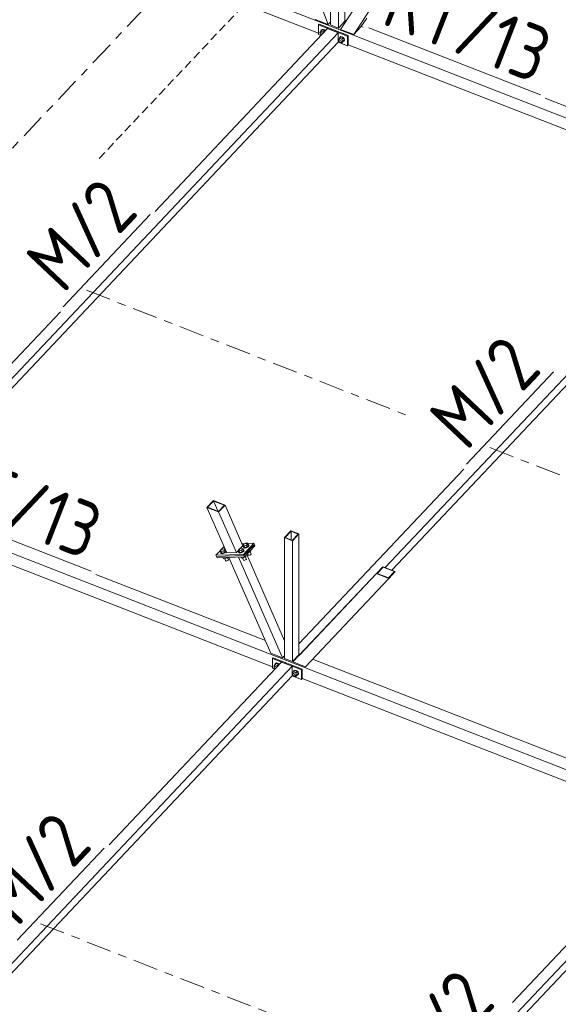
# Model space of a CAD drawing. Header units: millimetres. Extents: x -681 to 506, y -45 to 794.
# Tile 25 of 256: x -71 to -33, y 114 to 185. Entities that reach past the tile are written whole.
import ezdxf

# ---------------------------------------------------------------- set-up
doc = ezdxf.new("R2010")
doc.units = ezdxf.units.MM
doc.header["$LTSCALE"] = 0.6
for name, pattern in [('VERDECKT2', [1.5, 1, -0.5]), ('XKITLINE00', [0]), ('XKITLINE03', [6, 3, -1, 1, -1])]:
    doc.linetypes.add(name, pattern=pattern)
for name, color, linetype, lineweight in [('Bolt', 7, 'Continuous', 0), ('Part', 2, 'Continuous', 0), ('PartMark', 3, 'Continuous', 0), ('S-GRID', 1, 'Continuous', 0)]:
    doc.layers.add(name, color=color, linetype=linetype, lineweight=lineweight)
doc.styles.add('ISOCPEUR', font='ISOCPEUR.TTF')

msp = doc.modelspace()

# ---------------------------------------------------------------- linework, layer by layer
at = {"layer": 'Bolt', "color": 3, "linetype": 'XKITLINE00', "lineweight": 0}
for p, q in [((-49.884, 184.017), (-49.801, 184.113)), ((-49.854, 183.959), (-49.884, 184.017)), ((-49.86, 183.941), (-49.847, 183.979)), ((-49.847, 183.894), (-49.86, 183.941)), ((-49.847, 183.979), (-49.801, 184.028)), ((-49.847, 183.979), (-49.813, 183.996)), ((-49.813, 183.849), (-49.847, 183.894)), ((-49.813, 183.996), (-49.765, 183.989)), ((-49.773, 183.824), (-49.813, 183.849)), ((-49.803, 184.119), (-49.779, 184.189)), ((-49.801, 184.113), (-49.803, 184.119)), ((-49.801, 184.113), (-49.709, 184.21)), ((-49.637, 184.048), (-49.801, 184.113)), ((-49.779, 184.189), (-49.715, 184.221)), ((-49.779, 184.189), (-49.762, 184.207)), ((-49.765, 183.989), (-49.718, 183.959)), ((-49.697, 184.24), (-49.762, 184.207)), ((-49.718, 183.959), (-49.685, 183.917)), ((-49.715, 184.221), (-49.627, 184.208)), ((-49.545, 184.146), (-49.709, 184.21)), ((-49.61, 184.226), (-49.697, 184.24)), ((-49.637, 184.048), (-49.545, 184.146)), ((-49.61, 183.996), (-49.637, 184.048)), ((-49.627, 184.208), (-49.539, 184.153)), ((-49.522, 184.171), (-49.61, 184.226)), ((-49.518, 184.094), (-49.545, 184.146)), ((-49.539, 184.153), (-49.504, 184.108)), ((-49.487, 184.126), (-49.522, 184.171)), ((-48.554, 183.498), (-48.472, 183.594)), ((-48.524, 183.441), (-48.554, 183.498)), ((-48.53, 183.422), (-48.518, 183.46)), ((-48.518, 183.375), (-48.53, 183.422)), ((-48.518, 183.46), (-48.472, 183.509)), ((-48.518, 183.46), (-48.483, 183.478)), ((-48.483, 183.33), (-48.518, 183.375)), ((-48.483, 183.478), (-48.435, 183.47)), ((-48.435, 183.3), (-48.483, 183.33)), ((-48.473, 183.6), (-48.449, 183.67)), ((-48.471, 183.594), (-48.473, 183.6)), ((-48.472, 183.594), (-48.379, 183.692)), ((-48.472, 183.594), (-48.307, 183.53)), ((-48.449, 183.67), (-48.385, 183.703)), ((-48.449, 183.67), (-48.432, 183.688)), ((-48.435, 183.47), (-48.388, 183.441)), ((-48.388, 183.293), (-48.435, 183.3)), ((-48.368, 183.721), (-48.432, 183.688)), ((-48.388, 183.441), (-48.353, 183.396)), ((-48.353, 183.311), (-48.388, 183.293)), ((-48.385, 183.703), (-48.297, 183.689)), ((-48.215, 183.627), (-48.379, 183.692)), ((-48.374, 183.3), (-48.307, 183.274)), ((-48.28, 183.708), (-48.368, 183.721)), ((-48.353, 183.396), (-48.34, 183.348)), ((-48.353, 183.311), (-48.307, 183.36)), ((-48.34, 183.348), (-48.353, 183.311)), ((-48.307, 183.53), (-48.215, 183.627)), ((-48.307, 183.53), (-48.225, 183.37)), ((-48.307, 183.274), (-48.215, 183.372)), ((-48.307, 183.274), (-48.225, 183.37)), ((-48.297, 183.689), (-48.209, 183.634)), ((-48.192, 183.652), (-48.28, 183.708)), ((-48.225, 183.37), (-48.132, 183.468)), ((-48.209, 183.361), (-48.223, 183.363)), ((-48.132, 183.468), (-48.215, 183.627)), ((-48.215, 183.372), (-48.132, 183.468)), ((-48.209, 183.634), (-48.145, 183.551)), ((-48.145, 183.394), (-48.209, 183.361)), ((-48.128, 183.57), (-48.192, 183.652)), ((-48.145, 183.551), (-48.121, 183.463)), ((-48.121, 183.463), (-48.145, 183.394)), ((-48.145, 183.394), (-48.128, 183.412)), ((-48.104, 183.482), (-48.128, 183.57)), ((-48.128, 183.412), (-48.104, 183.482)), ((-55.414, 147.197), (-55.314, 147.303)), ((-55.363, 147.081), (-55.414, 147.197)), ((-55.335, 147.149), (-55.414, 147.197)), ((-55.375, 147.077), (-55.368, 147.091)), ((-55.356, 147.038), (-55.375, 147.077)), ((-55.363, 147.05), (-55.375, 147.077)), ((-55.284, 147.033), (-55.363, 147.081)), ((-55.157, 147.206), (-55.335, 147.149)), ((-55.284, 147.033), (-55.335, 147.149)), ((-55.314, 147.303), (-55.136, 147.36)), ((-55.284, 147.033), (-55.106, 147.09)), ((-55.1, 147.087), (-55.198, 147.044)), ((-55.185, 147.016), (-55.088, 147.059)), ((-55.057, 147.312), (-55.157, 147.206)), ((-55.106, 147.09), (-55.157, 147.206)), ((-55.136, 147.36), (-55.057, 147.312)), ((-55.106, 147.09), (-55.006, 147.196)), ((-55.026, 147.144), (-55.1, 147.087)), ((-55.088, 147.059), (-55.014, 147.116)), ((-55.006, 147.196), (-55.057, 147.312)), ((-55.026, 147.242), (-55.013, 147.239)), ((-54.994, 147.2), (-55.026, 147.144)), ((-55.014, 147.116), (-54.982, 147.172)), ((-55.013, 147.239), (-54.994, 147.2)), ((-54.982, 147.172), (-54.994, 147.2)), ((-57.047, 146.786), (-56.948, 146.892)), ((-56.997, 146.67), (-57.047, 146.786)), ((-56.969, 146.738), (-57.047, 146.786)), ((-57.009, 146.666), (-57.001, 146.68)), ((-56.99, 146.627), (-57.009, 146.666)), ((-56.997, 146.638), (-57.009, 146.666)), ((-56.918, 146.622), (-56.997, 146.67)), ((-56.977, 146.599), (-56.997, 146.638)), ((-56.925, 146.615), (-56.99, 146.627)), ((-56.977, 146.599), (-56.912, 146.587)), ((-56.79, 146.795), (-56.969, 146.738)), ((-56.918, 146.622), (-56.969, 146.738)), ((-56.948, 146.892), (-56.769, 146.949)), ((-56.831, 146.633), (-56.925, 146.615)), ((-56.918, 146.622), (-56.739, 146.679)), ((-56.912, 146.587), (-56.819, 146.605)), ((-56.734, 146.676), (-56.831, 146.633)), ((-56.819, 146.605), (-56.722, 146.648)), ((-56.69, 146.901), (-56.79, 146.795)), ((-56.739, 146.679), (-56.79, 146.795)), ((-56.769, 146.949), (-56.69, 146.901)), ((-56.739, 146.679), (-56.639, 146.785)), ((-56.659, 146.733), (-56.734, 146.676)), ((-56.722, 146.648), (-56.647, 146.705)), ((-56.639, 146.785), (-56.69, 146.901)), ((-56.659, 146.831), (-56.646, 146.828)), ((-56.627, 146.789), (-56.659, 146.733)), ((-56.647, 146.705), (-56.615, 146.761)), ((-56.646, 146.828), (-56.627, 146.789)), ((-56.615, 146.761), (-56.627, 146.789)), ((-55.76, 146.831), (-55.66, 146.937)), ((-55.709, 146.715), (-55.76, 146.831)), ((-55.681, 146.783), (-55.76, 146.831)), ((-55.721, 146.711), (-55.713, 146.725)), ((-55.702, 146.672), (-55.721, 146.711)), ((-55.709, 146.683), (-55.721, 146.711)), ((-55.63, 146.667), (-55.709, 146.715)), ((-55.69, 146.644), (-55.709, 146.683)), ((-55.637, 146.659), (-55.702, 146.672)), ((-55.69, 146.644), (-55.625, 146.631)), ((-55.502, 146.84), (-55.681, 146.783)), ((-55.63, 146.667), (-55.681, 146.783)), ((-55.66, 146.937), (-55.481, 146.994)), ((-55.543, 146.677), (-55.637, 146.659)), ((-55.63, 146.667), (-55.452, 146.724)), ((-55.625, 146.631), (-55.531, 146.649)), ((-55.538, 146.325), (-55.548, 146.348)), ((-55.446, 146.721), (-55.543, 146.677)), ((-55.531, 146.649), (-55.434, 146.693)), ((-55.403, 146.946), (-55.502, 146.84)), ((-55.452, 146.724), (-55.502, 146.84)), ((-55.459, 146.277), (-55.492, 146.35)), ((-55.481, 146.994), (-55.403, 146.946)), ((-55.452, 146.724), (-55.352, 146.83)), ((-55.372, 146.778), (-55.446, 146.721)), ((-55.434, 146.693), (-55.359, 146.75)), ((-55.352, 146.83), (-55.403, 146.946)), ((-55.372, 146.875), (-55.359, 146.873)), ((-55.34, 146.834), (-55.372, 146.778)), ((-55.344, 147.01), (-55.363, 147.05)), ((-55.359, 146.873), (-55.34, 146.834)), ((-55.359, 146.75), (-55.327, 146.806)), ((-55.291, 147.026), (-55.356, 147.038)), ((-55.344, 147.01), (-55.279, 146.998)), ((-55.327, 146.806), (-55.34, 146.834)), ((-55.281, 146.334), (-55.292, 146.36)), ((-55.198, 147.044), (-55.291, 147.026)), ((-55.281, 146.334), (-55.181, 146.44)), ((-55.279, 146.998), (-55.185, 147.016)), ((-55.163, 146.202), (-55.24, 146.378)), ((-55.181, 146.44), (-55.192, 146.466)), ((-55.023, 146.502), (-55.066, 146.6)), ((-55.013, 146.481), (-55.023, 146.502)), ((-55.013, 146.481), (-54.978, 146.474)), ((-54.987, 146.684), (-54.935, 146.701)), ((-54.978, 146.474), (-54.927, 146.484)), ((-54.935, 146.701), (-54.946, 146.727)), ((-54.935, 146.701), (-54.835, 146.806)), ((-54.927, 146.484), (-54.875, 146.508)), ((-54.817, 146.569), (-54.894, 146.744)), ((-54.875, 146.508), (-54.834, 146.539)), ((-54.835, 146.806), (-54.846, 146.832)), ((-54.834, 146.539), (-54.817, 146.569)), ((-56.826, 146.281), (-56.836, 146.304)), ((-56.747, 146.232), (-56.826, 146.281)), ((-56.747, 146.232), (-56.779, 146.306)), ((-56.568, 146.289), (-56.747, 146.232)), ((-56.657, 146.091), (-56.722, 146.24)), ((-56.646, 146.07), (-56.657, 146.091)), ((-56.646, 146.07), (-56.611, 146.063)), ((-56.611, 146.063), (-56.56, 146.073)), ((-56.568, 146.289), (-56.578, 146.313)), ((-56.545, 146.314), (-56.568, 146.289)), ((-56.56, 146.073), (-56.508, 146.097)), ((-56.45, 146.158), (-56.519, 146.315)), ((-56.508, 146.097), (-56.468, 146.127)), ((-56.468, 146.127), (-56.45, 146.158)), ((-55.459, 146.277), (-55.538, 146.325)), ((-55.459, 146.277), (-55.281, 146.334)), ((-55.369, 146.136), (-55.434, 146.285)), ((-55.359, 146.115), (-55.369, 146.136)), ((-55.359, 146.115), (-55.324, 146.108)), ((-55.324, 146.108), (-55.273, 146.118)), ((-55.273, 146.118), (-55.22, 146.141)), ((-55.22, 146.141), (-55.18, 146.172)), ((-55.18, 146.172), (-55.163, 146.202)), ((-53.191, 138.524), (-53.109, 138.619)), ((-53.11, 138.626), (-53.086, 138.695)), ((-53.108, 138.62), (-53.11, 138.626)), ((-53.109, 138.619), (-53.016, 138.717)), ((-52.944, 138.555), (-53.109, 138.619)), ((-53.086, 138.695), (-53.022, 138.728)), ((-53.086, 138.695), (-53.069, 138.714)), ((-53.005, 138.746), (-53.069, 138.714)), ((-53.022, 138.728), (-52.934, 138.715)), ((-52.852, 138.653), (-53.016, 138.717)), ((-52.917, 138.733), (-53.005, 138.746)), ((-52.944, 138.555), (-52.852, 138.653)), ((-52.934, 138.715), (-52.846, 138.659)), ((-52.829, 138.678), (-52.917, 138.733)), ((-52.825, 138.6), (-52.852, 138.653)), ((-52.846, 138.659), (-52.811, 138.615)), ((-52.794, 138.633), (-52.829, 138.678)), ((-53.161, 138.466), (-53.191, 138.524)), ((-53.167, 138.448), (-53.155, 138.485)), ((-53.155, 138.4), (-53.167, 138.448)), ((-53.155, 138.485), (-53.109, 138.534)), ((-53.155, 138.485), (-53.12, 138.503)), ((-53.12, 138.355), (-53.155, 138.4)), ((-53.12, 138.503), (-53.072, 138.496)), ((-53.08, 138.33), (-53.12, 138.355)), ((-53.072, 138.496), (-53.025, 138.466)), ((-53.025, 138.466), (-52.992, 138.423)), ((-52.917, 138.503), (-52.944, 138.555)), ((-51.861, 138.005), (-51.779, 138.101)), ((-51.831, 137.947), (-51.861, 138.005)), ((-51.838, 137.929), (-51.825, 137.967)), ((-51.825, 137.881), (-51.838, 137.929)), ((-51.825, 137.967), (-51.779, 138.015)), ((-51.825, 137.967), (-51.79, 137.984)), ((-51.79, 137.837), (-51.825, 137.881)), ((-51.79, 137.984), (-51.743, 137.977)), ((-51.78, 138.107), (-51.756, 138.177)), ((-51.778, 138.101), (-51.78, 138.107)), ((-51.779, 138.101), (-51.686, 138.198)), ((-51.779, 138.101), (-51.614, 138.036)), ((-51.756, 138.177), (-51.692, 138.209)), ((-51.756, 138.177), (-51.739, 138.195)), ((-51.743, 137.977), (-51.695, 137.947)), ((-51.675, 138.227), (-51.739, 138.195)), ((-51.695, 137.947), (-51.66, 137.902)), ((-51.692, 138.209), (-51.604, 138.196)), ((-51.522, 138.134), (-51.686, 138.198)), ((-51.587, 138.214), (-51.675, 138.227)), ((-51.66, 137.902), (-51.648, 137.855)), ((-51.66, 137.817), (-51.614, 137.866)), ((-51.614, 138.036), (-51.522, 138.134)), ((-51.614, 138.036), (-51.532, 137.877)), ((-51.614, 137.781), (-51.522, 137.879)), ((-51.614, 137.781), (-51.532, 137.877)), ((-51.604, 138.196), (-51.516, 138.141)), ((-51.499, 138.159), (-51.587, 138.214)), ((-51.532, 137.877), (-51.44, 137.974)), ((-51.516, 137.868), (-51.53, 137.87)), ((-51.44, 137.974), (-51.522, 138.134)), ((-51.522, 137.879), (-51.44, 137.974)), ((-51.516, 138.141), (-51.452, 138.058)), ((-51.452, 137.9), (-51.516, 137.868)), ((-51.435, 138.076), (-51.499, 138.159)), ((-51.452, 138.058), (-51.429, 137.97)), ((-51.429, 137.97), (-51.452, 137.9)), ((-51.452, 137.9), (-51.435, 137.919)), ((-51.411, 137.988), (-51.435, 138.076)), ((-51.435, 137.919), (-51.411, 137.988)), ((-51.743, 137.807), (-51.79, 137.837)), ((-51.695, 137.8), (-51.743, 137.807)), ((-51.66, 137.817), (-51.695, 137.8)), ((-51.681, 137.807), (-51.614, 137.781)), ((-51.648, 137.855), (-51.66, 137.817))]:
    msp.add_line(p, q, dxfattribs=at)
at = {"layer": 'Part', "color": 2, "linetype": 'XKITLINE00', "lineweight": 0}
for p, q in [((-77.102, 195.387), (6.261, 162.871)), ((-53.056, 194.731), (-49.299, 184.584)), ((-74.534, 193.534), (-49.99, 183.96)), ((-49.117, 193.236), (-49.117, 184.555)), ((-48.547, 193.014), (-48.547, 184.332)), ((-48.086, 193.503), (-48.086, 184.821)), ((-43.852, 191.141), (-48.398, 184.232)), ((-46.286, 185.639), (-47.454, 183.864)), ((-49.299, 184.584), (-50.216, 184.941)), ((-49.932, 184.619), (-49.99, 184.558)), ((-49.99, 184.558), (-47.9, 183.742)), ((-49.99, 183.877), (-49.99, 184.558)), ((-47.842, 183.804), (-49.932, 184.619)), ((-49.299, 184.584), (-49.117, 184.777)), ((-49.117, 184.555), (-48.547, 184.332)), ((-48.547, 184.332), (-48.086, 184.821)), ((-48.086, 184.904), (-47.982, 184.864)), ((-46.515, 185.052), (-46.935, 184.414)), ((-48.565, 184.002), (-75.871, 155.077)), ((-61.718, 171.17), (-49.325, 184.298)), ((-49.99, 183.877), (-49.794, 183.801)), ((-49.325, 184.298), (-48.565, 184.002)), ((-48.565, 183.321), (-48.565, 184.002)), ((-48.398, 184.232), (-47.454, 183.864)), ((-47.454, 183.864), (-46.935, 184.414)), ((-46.913, 184.447), (-46.772, 184.392)), ((-75.401, 154.894), (-48.565, 183.321)), ((-48.565, 183.321), (-47.9, 183.062)), ((-47.842, 183.804), (-47.9, 183.742)), ((-47.9, 183.742), (-47.9, 183.062)), ((-47.9, 183.062), (-47.842, 183.123)), ((-47.842, 183.123), (-47.842, 183.804)), ((-47.842, 183.123), (-21.018, 172.66)), ((-33.7, 179.293), (-21.521, 174.543)), ((-19.593, 172.701), (-45.188, 145.589)), ((-44.718, 145.405), (-19.593, 172.02)), ((-74.891, 157.216), (-68.519, 163.966)), ((-109.382, 161.194), (-26.018, 128.678)), ((-39.547, 152.666), (-51.393, 140.117)), ((-57.535, 150.405), (-57.996, 149.916)), ((-57.996, 149.916), (-57.155, 149.588)), ((-57.996, 149.916), (-56.563, 146.649)), ((-57.947, 149.922), (-57.52, 150.374)), ((-57.947, 149.922), (-57.169, 149.619)), ((-57.535, 150.405), (-56.694, 150.077)), ((-57.52, 150.374), (-57.193, 149.628)), ((-56.742, 150.071), (-57.52, 150.374)), ((-57.169, 149.619), (-56.742, 150.071)), ((-56.694, 150.077), (-57.155, 149.588)), ((-55.415, 147.161), (-56.694, 150.077)), ((-57.155, 149.588), (-55.876, 146.673)), ((-80.121, 148.93), (-53.297, 138.467)), ((-51.963, 148.232), (-52.424, 147.743)), ((-52.379, 147.75), (-51.952, 148.202)), ((-51.963, 148.232), (-51.393, 148.009)), ((-51.952, 148.202), (-51.952, 147.584)), ((-51.439, 148.002), (-51.952, 148.202)), ((-51.866, 147.55), (-51.439, 148.002)), ((-51.854, 147.521), (-51.393, 148.009)), ((-51.393, 148.009), (-51.393, 139.327)), ((-56.76, 147.099), (-57.351, 146.474)), ((-55.876, 146.673), (-55.415, 147.161)), ((-54.627, 147.336), (-55.479, 147.307)), ((-54.627, 147.336), (-55.377, 146.543)), ((-54.587, 147.244), (-55.336, 146.45)), ((-54.587, 147.244), (-55.336, 146.45)), ((-54.546, 147.151), (-55.295, 146.357)), ((-54.587, 147.244), (-54.627, 147.336)), ((-54.546, 147.151), (-54.587, 147.244)), ((-52.424, 147.743), (-51.854, 147.521)), ((-52.424, 147.743), (-52.424, 139.061)), ((-52.379, 147.75), (-51.866, 147.55)), ((-51.854, 147.521), (-51.854, 138.839)), ((-57.351, 146.474), (-55.377, 146.543)), ((-57.351, 146.474), (-57.31, 146.381)), ((-57.31, 146.381), (-55.336, 146.45)), ((-55.336, 146.45), (-57.31, 146.381)), ((-57.269, 146.289), (-57.31, 146.381)), ((-55.295, 146.357), (-57.269, 146.289)), ((-55.876, 146.673), (-56.563, 146.649)), ((-55.377, 146.543), (-55.336, 146.45)), ((-55.336, 146.45), (-55.295, 146.357)), ((-52.424, 140.342), (-55.136, 146.526)), ((-56.418, 146.318), (-53.403, 139.443)), ((-52.562, 139.115), (-55.731, 146.342)), ((-45.364, 145.658), (-45.826, 145.169)), ((-45.364, 145.658), (-44.471, 145.309)), ((-65.98, 145.1), (-53.8, 140.35)), ((-45.826, 145.169), (-51.818, 138.825)), ((-51.356, 139.313), (-45.826, 145.169)), ((-45.826, 145.169), (-44.932, 144.821)), ((-45.348, 145.626), (-45.775, 145.174)), ((-45.775, 145.174), (-44.948, 144.852)), ((-44.522, 145.304), (-45.348, 145.626)), ((-44.948, 144.852), (-44.522, 145.304)), ((-44.932, 144.821), (-44.471, 145.309)), ((-44.932, 144.821), (-50.924, 138.476)), ((-53.403, 139.443), (-52.562, 139.115)), ((-51.854, 138.839), (-51.393, 139.327)), ((-51.393, 139.411), (-51.299, 139.374)), ((-52.632, 138.805), (-65.025, 125.677)), ((-53.239, 139.125), (-53.297, 139.064)), ((-53.297, 139.064), (-51.207, 138.249)), ((-53.297, 138.383), (-53.297, 139.064)), ((-51.149, 138.31), (-53.239, 139.125)), ((-51.872, 138.508), (-52.632, 138.805)), ((-52.562, 139.115), (-52.424, 139.26)), ((-52.424, 139.061), (-51.854, 138.839)), ((-51.818, 138.825), (-50.924, 138.476)), ((-50.405, 139.025), (-25.442, 129.289)), ((-51.872, 138.508), (-77.467, 111.396)), ((-53.297, 138.383), (-53.102, 138.307)), ((-51.872, 137.827), (-51.872, 138.508)), ((-51.149, 138.31), (-51.207, 138.249)), ((-51.207, 138.249), (-51.207, 137.568)), ((-51.149, 137.629), (-51.149, 138.31)), ((-76.997, 111.213), (-51.872, 137.827)), ((-51.872, 137.827), (-51.207, 137.568)), ((-51.207, 137.568), (-51.149, 137.629)), ((-51.149, 137.629), (-26.172, 127.887)), ((-23.66, 127.504), (-36.053, 114.376)), ((-22.9, 127.208), (-54.221, 94.03)), ((-52.493, 95.179), (-22.9, 126.527))]:
    msp.add_line(p, q, dxfattribs=at)
at = {"layer": 'Part', "color": 4, "linetype": 'VERDECKT2', "lineweight": 0}
msp.add_line((-65.741, 174.968), (-55.298, 186.031), dxfattribs=at)
at = {"layer": 'PartMark', "color": 1, "linetype": 'XKITLINE00', "lineweight": 0}
for p, q in [((-46.363, 184.34), (-34.037, 179.532)), ((-68.317, 164.326), (-62.066, 170.948)), ((-39.345, 153.025), (-33.094, 159.647)), ((-78.643, 150.147), (-66.316, 145.339)), ((-71.624, 118.833), (-65.373, 125.454))]:
    msp.add_line(p, q, dxfattribs=at)
at = {"layer": 'S-GRID', "color": 1, "linetype": 'XKITLINE03', "lineweight": 0}
for p, q in [((-192.225, 48.32), (230.759, 496.379)), ((-66.648, 165.511), (-43.652, 156.541)), ((-37.676, 154.21), (-14.68, 145.241)), ((-69.955, 120.018), (-46.959, 111.048))]:
    msp.add_line(p, q, dxfattribs=at)

# ---------------------------------------------------------------- texts
at = {"layer": 'PartMark', "color": 1, "style": 'ISOCPEUR', "width": 0.85}
for s, rotation, p in [('RT/13', -21.3083, (-45.586, 184.681)), ('M/2', 46.65022, (-68.341, 165.174)), ('M/2', 46.65022, (-39.369, 153.874)), ('RT/13', -21.3083, (-77.866, 150.488)), ('M/2', 46.65022, (-71.648, 119.681)), ('M/2', 46.65022, (-42.676, 108.38))]:
    msp.add_text(s, height=4, rotation=rotation, dxfattribs=at).set_placement(p)

doc.saveas('drawing.dxf')
